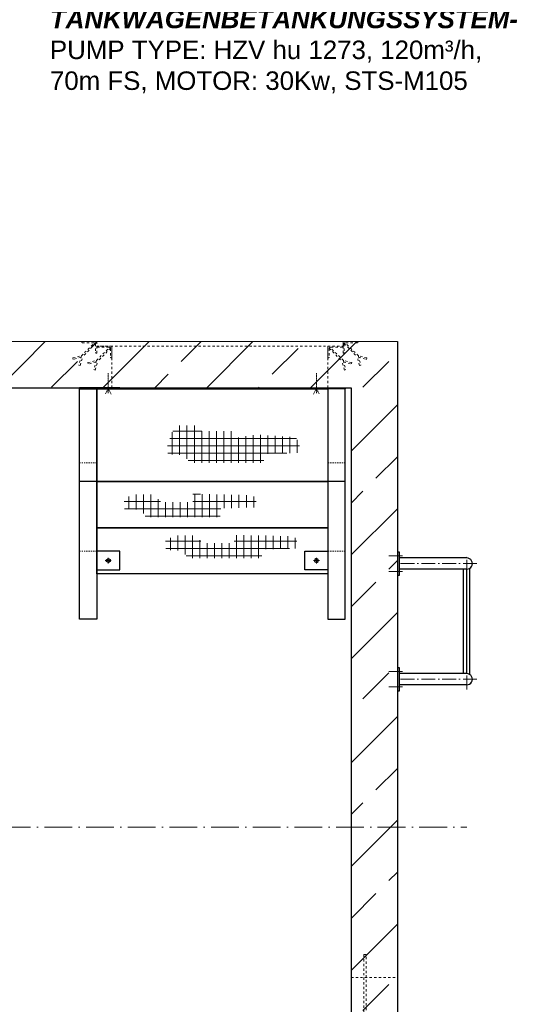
# Model space of a CAD drawing. Header units: millimetres. Extents: x -48448 to 452754, y -13941 to 17062.
# Tile 31 of 256: x -12091 to -9874, y -5499 to -1242. Entities that reach past the tile are written whole.
import ezdxf

# ---------------------------------------------------------------- set-up
doc = ezdxf.new("R2010")
doc.units = ezdxf.units.MM
doc.linetypes.add('ACAD_ISO10W100', pattern=[18, 12, -3, 0, -3])
doc.linetypes.add('JIS_02_1.0', pattern=[2, 1, -1])
doc.layers.add('Beschriftung', color=7, linetype='Continuous')
doc.layers.add('Detail Rohrdurchführung', color=7, linetype='Continuous')
doc.styles.add('LBB3.5M1000', font='isocp.shx', dxfattribs={"height": 3.5})

msp = doc.modelspace()

# ---------------------------------------------------------------- hatches: boundary and pattern name
at = {"lineweight": 13}
h = msp.add_hatch(dxfattribs=at)
h.set_pattern_fill('ANSI33', color=256, scale=50, style=0)
h.set_pattern_definition([(45, (66735.4, -1596.67), (-224.5064, 224.5064), []), (45, (66959.92, -1596.67), (-224.5064, 224.5064), [158.75, -79.375])])
h.paths.add_polyline_path([(-16308.113, -2633.305), (-18658.113, -2633.305), (-18658.113, -6833.305), (-14558.113, -6833.305), (-14558.113, -6633.305), (-18458.113, -6633.305), (-18458.113, -2833.305), (-16308.113, -2833.305)])
h.paths.add_polyline_path([(-15428.113, -2633.305), (-16308.113, -2633.305), (-16308.113, -2833.305), (-15428.113, -2833.305)], flags=17)
h.paths.add_polyline_path([(-14558.113, -2633.305), (-15428.113, -2633.305), (-15428.113, -2833.305), (-14558.113, -2833.305)])
h.paths.add_polyline_path([(-12808.113, -2633.305), (-14558.113, -2633.305), (-14558.113, -2833.305), (-12808.113, -2833.305)], flags=17)
h.paths.add_polyline_path([(-10458.113, -2633.305), (-12808.113, -2633.305), (-12808.113, -2833.305), (-10658.113, -2833.305), (-10658.113, -6633.305), (-14558.113, -6633.305), (-14558.113, -6833.305), (-10458.113, -6833.305)])
at = {"lineweight": 9}
h = msp.add_hatch(dxfattribs=at)
h.set_pattern_fill('NET', color=256, scale=10)
h.set_pattern_definition([(0, (6634.45, -1909.682), (0, 31.75), []), (90, (6634.45, -1909.682), (-31.75, 2e-15), [])])
h.paths.add_polyline_path([(-11452.128, -3080.245), (-11450.052, -3121.753), (-11378.425, -3123.829), (-11357.664, -3157.035), (-11036.9, -3157.035), (-11032.748, -3118.64), (-10870.47, -3114.489), (-10895.682, -3047.859), (-11065.407, -3035.501), (-11156.459, -3049.209), (-11166.45, -3021.215), (-11303.475, -3021.215), (-11327.139, -2996.646), (-11420.565, -2996.646)])
h = msp.add_hatch(dxfattribs=at)
h.set_pattern_fill('NET', color=256, scale=10)
h.set_pattern_definition([(0, (6446.558, -1674.122), (0, 31.75), []), (90, (6446.558, -1674.122), (-31.75, 2e-15), [])])
h.paths.add_polyline_path([(-11640.019, -3315.804), (-11637.943, -3357.313), (-11566.316, -3359.388), (-11545.554, -3392.595), (-11224.791, -3392.595), (-11220.638, -3354.2), (-11057.702, -3350.049), (-11081.578, -3298.163), (-11250.742, -3294.013), (-11343.131, -3292.975), (-11343.131, -3327.219), (-11480.156, -3327.219), (-11510.26, -3295.05), (-11603.686, -3295.05)])
h = msp.add_hatch(dxfattribs=at)
h.set_pattern_fill('NET', color=256, scale=10)
h.set_pattern_definition([(0, (6626.144, -1496.675), (0, 31.75), []), (90, (6626.144, -1496.675), (-31.75, 2e-15), [])])
h.paths.add_polyline_path([(-11460.433, -3493.252), (-11458.356, -3534.76), (-11386.73, -3536.836), (-11365.968, -3570.042), (-11045.204, -3570.042), (-11041.052, -3531.647), (-10878.935, -3527.496), (-10902.811, -3475.611), (-11071.156, -3471.46), (-11163.544, -3470.423), (-11163.544, -3504.667), (-11300.57, -3504.667), (-11330.674, -3472.498), (-11424.1, -3472.498)])

# ---------------------------------------------------------------- linework, layer by layer
at = {"lineweight": 13}
msp.add_line((-18658.113, -2633.305), (-10458.113, -2633.305), dxfattribs=at)
for p, q in [((-10458.113, -2633.305), (-10458.113, -6833.305)), ((-18458.113, -2833.305), (-10658.113, -2833.305)), ((-10658.113, -2833.305), (-10658.113, -6633.305)), ((-11758.113, -3238.305), (-11833.113, -3238.305)), ((-10683.113, -3238.305), (-10758.113, -3238.305)), ((-10158.113, -3569.155), (-10448.854, -3569.155)), ((-10158.113, -3617.455), (-10448.854, -3617.455)), ((-10172.255, -4069.155), (-10172.255, -3617.455)), ((-10158.113, -4069.155), (-10158.113, -3617.455)), ((-10143.971, -4073.475), (-10143.971, -3613.136)), ((-10158.113, -4069.155), (-10448.854, -4069.155)), ((-10158.113, -4117.455), (-10448.854, -4117.455))]:
    msp.add_line(p, q)
at = {"linetype": 'JIS_02_1.0', "lineweight": 18, "ltscale": 10}
for p, q in [((-11693.113, -2833.305), (-11693.113, -2653.305)), ((-10758.113, -2833.305), (-10758.113, -2653.305)), ((-10658.113, -5383.305), (-10458.113, -5383.305))]:
    msp.add_line(p, q, dxfattribs=at)
at = {"linetype": 'ACAD_ISO10W100', "lineweight": 9, "ltscale": 0.5}
for p, q in [((-11708.113, -2770.137), (-11708.113, -2857.144)), ((-10808.113, -2770.137), (-10808.113, -2857.144)), ((-11708.113, -2838.258), (-11720.819, -2860.265)), ((-11695.407, -2860.265), (-11708.113, -2838.258)), ((-10820.819, -2860.265), (-10808.113, -2838.258)), ((-10808.113, -2838.258), (-10795.407, -2860.265))]:
    msp.add_line(p, q, dxfattribs=at)
at = {"linetype": 'JIS_02_1.0', "lineweight": 18, "ltscale": 5}
for p, q in [((-11758.113, -3157.542), (-11833.113, -3157.542)), ((-10683.113, -3157.542), (-10758.113, -3157.542)), ((-11758.113, -3540.106), (-11833.113, -3540.106)), ((-10683.113, -3540.106), (-10758.113, -3540.106))]:
    msp.add_line(p, q, dxfattribs=at)
at = {"linetype": 'JIS_02_1.0', "lineweight": 9, "ltscale": 25}
for p, q in [((-11708.113, -3592.962), (-11708.113, -3567.251)), ((-10808.113, -3592.962), (-10808.113, -3567.251)), ((-11720.968, -3580.106), (-11695.258, -3580.106)), ((-10795.258, -3580.106), (-10820.968, -3580.106))]:
    msp.add_line(p, q, dxfattribs=at)
at = {"linetype": 'ACAD_ISO10W100', "lineweight": 18, "ltscale": 5}
for p, q in [((-10495.252, -3559.767), (-10436.19, -3559.767)), ((-10158.113, -3637.455), (-10158.113, -3549.512)), ((-10113.963, -3593.305), (-10448.854, -3593.305)), ((-10495.252, -3626.844), (-10436.19, -3626.844)), ((-10495.252, -4059.767), (-10436.19, -4059.767)), ((-10158.113, -4137.099), (-10158.113, -4049.155)), ((-10495.252, -4126.844), (-10436.19, -4126.844)), ((-10113.963, -4093.305), (-10448.854, -4093.305))]:
    msp.add_line(p, q, dxfattribs=at)
at = {"linetype": 'ACAD_ISO10W100', "lineweight": 18, "ltscale": 10}
msp.add_line((-12704.522, -4733.305), (-10158.113, -4733.305), dxfattribs=at)
at = {"linetype": 'JIS_02_1.0', "lineweight": 18, "ltscale": 10}
for points in [[(-11824.543, -2695.493), (-11767.406, -2638.356), (-11763.163, -2642.598), (-11819.163, -2698.598)], [(-10626.683, -2695.493), (-10683.82, -2638.356), (-10688.063, -2642.598), (-10632.062, -2698.598)], [(-11759.543, -2715.493), (-11702.406, -2658.356), (-11698.163, -2662.598), (-11754.163, -2718.598)], [(-10691.683, -2715.493), (-10748.82, -2658.356), (-10753.063, -2662.598), (-10697.062, -2718.598)], [(-11826.096, -2701.288), (-11859.714, -2710.296), (-11861.266, -2704.5), (-11823.406, -2694.356)], [(-11824.543, -2695.493), (-11835.103, -2734.906), (-11829.308, -2736.459), (-11819.163, -2698.598)], [(-11761.096, -2721.288), (-11794.714, -2730.296), (-11796.266, -2724.5), (-11758.406, -2714.356)], [(-11759.543, -2715.493), (-11770.103, -2754.906), (-11764.308, -2756.459), (-11754.163, -2718.598)], [(-10691.683, -2715.493), (-10681.122, -2754.906), (-10686.918, -2756.459), (-10697.062, -2718.598)], [(-10690.13, -2721.288), (-10656.512, -2730.296), (-10654.959, -2724.5), (-10692.82, -2714.356)], [(-10626.683, -2695.493), (-10616.122, -2734.906), (-10621.918, -2736.459), (-10632.062, -2698.598)], [(-10625.13, -2701.288), (-10591.512, -2710.296), (-10589.959, -2704.5), (-10627.82, -2694.356)]]:
    msp.add_lwpolyline(points, dxfattribs=at)
for points in [[(-11758.113, -2683.305), (-11758.113, -2633.305), (-11823.113, -2633.305), (-11823.113, -2635.805, 0.41421356), (-11820.613, -2638.305), (-11768.113, -2638.305, -0.41421356), (-11763.113, -2643.305), (-11763.113, -2680.805, 0.41421356), (-11760.613, -2683.305)], [(-10693.113, -2683.305), (-10693.113, -2633.305), (-10628.113, -2633.305), (-10628.113, -2635.805, -0.41421356), (-10630.613, -2638.305), (-10683.113, -2638.305, 0.41421356), (-10688.113, -2643.305), (-10688.113, -2680.805, -0.41421356), (-10690.613, -2683.305)], [(-11693.113, -2703.305), (-11693.113, -2653.305), (-11758.113, -2653.305), (-11758.113, -2655.805, 0.41421356), (-11755.613, -2658.305), (-11703.113, -2658.305, -0.41421356), (-11698.113, -2663.305), (-11698.113, -2700.805, 0.41421356), (-11695.613, -2703.305)], [(-10758.113, -2703.305), (-10758.113, -2653.305), (-10693.113, -2653.305), (-10693.113, -2655.805, -0.41421356), (-10695.613, -2658.305), (-10748.113, -2658.305, 0.41421356), (-10753.113, -2663.305), (-10753.113, -2700.805, -0.41421356), (-10755.613, -2703.305)]]:
    msp.add_lwpolyline(points, format="xyb", close=True, dxfattribs=at)
for points in [[(-10693.113, -2633.305), (-11758.113, -2633.305), (-11758.113, -2653.305), (-10693.113, -2653.305)], [(-10602.503, -6083.305), (-10592.503, -6083.305), (-10592.503, -5283.305), (-10602.503, -5283.305)]]:
    msp.add_lwpolyline(points, close=True, dxfattribs=at)
for points in [[(-11833.113, -2838.258), (-11658.113, -2838.258), (-11658.113, -2833.305), (-11833.113, -2833.305)], [(-11833.113, -2838.258), (-11758.113, -2838.258), (-11758.113, -3833.124), (-11833.113, -3833.124)], [(-11758.113, -2838.258), (-10758.113, -2838.258), (-10758.113, -3238.258), (-11758.113, -3238.258)], [(-10683.113, -2838.258), (-10858.113, -2838.258), (-10858.113, -2833.305), (-10683.113, -2833.305)], [(-10683.113, -2838.258), (-10758.113, -2838.258), (-10758.113, -3833.124), (-10683.113, -3833.124)], [(-11758.113, -3238.305), (-10758.113, -3238.305), (-10758.113, -3438.258), (-11758.113, -3438.258)], [(-11758.113, -3438.258), (-10758.113, -3438.258), (-10758.113, -3638.21), (-11758.113, -3638.21)], [(-11707.865, -3588.652), (-11715.575, -3584.957), (-11715.823, -3576.411), (-11708.361, -3571.561), (-11700.651, -3575.256), (-11700.403, -3583.801)], [(-10808.361, -3588.652), (-10800.651, -3584.957), (-10800.403, -3576.411), (-10807.865, -3571.561), (-10815.575, -3575.256), (-10815.823, -3583.801)], [(-10458.113, -3643.305), (-10448.854, -3643.305), (-10448.854, -3543.305), (-10458.113, -3543.305)], [(-10458.113, -4143.305), (-10448.854, -4143.305), (-10448.854, -4043.305), (-10458.113, -4043.305)]]:
    msp.add_lwpolyline(points, close=True)
for points in [[(-11758.113, -3620.106), (-11658.113, -3620.106), (-11658.113, -3540.106), (-11758.113, -3540.106)], [(-10758.113, -3620.106), (-10858.113, -3620.106), (-10858.113, -3540.106), (-10758.113, -3540.106)]]:
    msp.add_lwpolyline(points)
for centre in [(-10157.758, -3593.305), (-10157.758, -4093.305)]:
    msp.add_arc(centre, 24.153, 269.158063, 90.841937)

# ---------------------------------------------------------------- texts
at = {"layer": 'Beschriftung', "insert": (-18737.56, -1377.671), "char_height": 150, "width": 1682.94636, "attachment_point": 1, "style": 'LBB3.5M1000', "bg_fill": 2}
msp.add_mtext('\\pi74.897;{\\fArial|b1|i0|c0|p34;GROUND PLAN\\L\\P\\pi221.06;\\fArial|b1|i1|c0|p34;\\lGRUNDRISS}', dxfattribs=at)

# ---------------------------------------------------------------- next in the draw order: texts
at = {"layer": 'Beschriftung', "attachment_point": 1, "style": 'LBB3.5M1000', "bg_fill": 2}
for s, insert, char_height, width in [('{\\fArial|b1|i0|c0|p34;HYDRANT REFUELING SYSTEM\\fArial|b0|i0|c0|p34; -\\P\\fArial|b1|i1|c0|p34;HYDRANTENBETANKUNGSSYSTEM-\\fArial|b0|i0|c0|p34;\\PPUMP TYPE: HZV hu 1275, 120m³/h\\P125m FS, MOTOR: 55Kw, STS-M105\\P\\fArial|b1|i0|c0|p34;TANK TRUCK REFUELING SYSTEM\\P\\fArial|b1|i1|c0|p34;TANKWAGENBETANKUNGSSYSTEM-\\fArial|b0|i0|c0|p34;\\PPUMP TYPE: HZV hu 1273, 120m³/h,\\P70m FS, MOTOR: 30Kw, STS-M105}', (-11960.49, -532.049), 80, 2022.97462), ('\\pi387.94;{\\fArial|b1|i0|c0|p34;SECTION\\L\\P\\pi383.65;\\fArial|b1|i1|c0|p34;\\lSCHNITT}', (-37990.525, -4143.164), 150, 1682.94636)]:
    msp.add_mtext(s, dxfattribs=dict(at, insert=insert, char_height=char_height, width=width))
at = {"layer": 'Detail Rohrdurchführung', "insert": (-33393.503, -2212.156), "char_height": 150, "width": 3525.83214, "attachment_point": 1, "style": 'LBB3.5M1000', "bg_fill": 2}
msp.add_mtext('\\pi352.65;{\\fArial|b1|i0|c0|p34;DETAIL PIPE PENETRATION\\P\\pi148.57;\\fArial|b1|i1|c0|p34;DETAIL ROHRDURCHFÜHRUNG}', dxfattribs=at)

# ---------------------------------------------------------------- next in the draw order: texts
at = {"layer": 'Beschriftung', "insert": (-38623.923, -1966.453), "char_height": 150, "width": 1682.94636, "attachment_point": 1, "style": 'LBB3.5M1000', "bg_fill": 2}
msp.add_mtext('\\pi179.16;{\\fArial|b1|i0|c0|p34;FILLING PIPE\\L\\P\\pi267.41;\\fArial|b1|i1|c0|p34;\\lFÜLLROHR}', dxfattribs=at)

doc.saveas('drawing.dxf')
